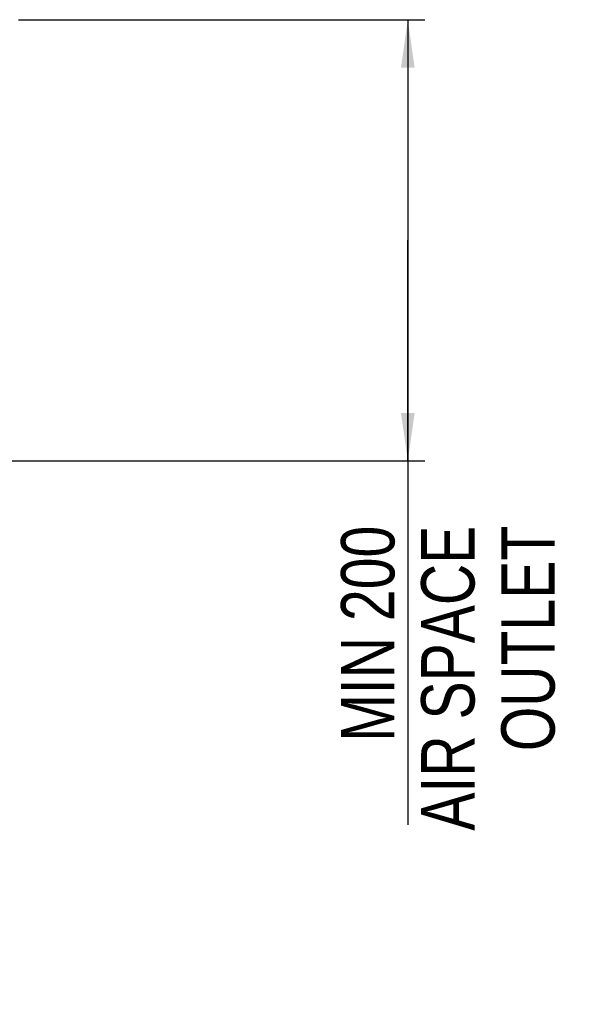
# Model space of a CAD drawing. Header units: inches. Extents: x 0 to 117, y 0 to 83.
# Tile 14 of 60: x 29 to 37, y 45 to 59. Entities that reach past the tile are written whole.
import ezdxf

# ---------------------------------------------------------------- set-up
doc = ezdxf.new("R2010")
doc.units = ezdxf.units.IN
doc.header["$LTSCALE"] = 6.431102
doc.header["$MEASUREMENT"] = 0
doc.layers.get('0').update_dxf_attribs({"linetype": 'CONTINUOUS'})
doc.styles.get("Standard").update_dxf_attribs({"font": 'txt', "width": 0.8})
doc.dimstyles.new('DIMSTYLE_1', dxfattribs={"dimtxt": 0.78125, "dimasz": 0.7, "dimexe": 0.18, "dimexo": 0.0625, "dimgap": 0.09, "dimtad": 1, "dimdec": 0, "dimzin": 4, "dimdsep": 46, "dimtxsty": 'STANDARD', "dimblk": '_FILLED', "dimblk1": '_FILLED', "dimblk2": '_FILLED', "dimcen": 0.09, "dimadec": 0, "dimazin": 0, "dimtfac": 1, "dimtdec": 0, "dimtofl": 0, "dimtmove": 0, "dimatfit": 3, "dimldrblk": '_FILLED', "dimfxl": 1, "dimtolj": 1, "dimtzin": 4, "dimarcsym": 0})

# ---------------------------------------------------------------- blocks, each defined once
blk = doc.blocks.new('_FILLED')
at = {"color": 0, "linetype": 'BYBLOCK'}
blk.add_solid([(0, 0), (-1, 0.143), (-1, -0.143)], dxfattribs=at)
blk = doc.blocks.new('*D0')
at = {"color": 7, "linetype": 'CONTINUOUS'}
for p, q in [((28.961, 59.477), (34.46, 59.477)), ((34.46, 59.477), (34.905, 59.477)), ((34.655, 59.477), (34.655, 56.252)), ((34.655, 53.027), (34.655, 56.252)), ((34.655, 56.252), (34.655, 47.703)), ((27.537, 53.027), (34.46, 53.027)), ((34.46, 53.027), (34.905, 53.027))]:
    blk.add_line(p, q, dxfattribs=at)
at = {"color": 7, "linetype": 'CONTINUOUS', "xscale": 0.7, "yscale": 0.7, "zscale": 0.7}
for p, rotation in [((34.655, 59.477), 90), ((34.655, 53.027), 270)]:
    blk.add_blockref('_FILLED', p, dxfattribs=dict(at, rotation=rotation))
at = {"color": 7, "linetype": 'CONTINUOUS', "insert": (33.678, 52.078), "char_height": 0.7812, "width": 5.625, "attachment_point": 3, "rotation": 90, "line_spacing_factor": 0.9}
blk.add_mtext('MIN 200\\PAIR SPACE\\POUTLET', dxfattribs=at)

msp = doc.modelspace()

# ---------------------------------------------------------------- dimensions: what is measured, and where the dimension line sits
at = {"color": 7, "linetype": 'CONTINUOUS'}
dim = msp.add_linear_dim(base=(34.655, 59.477), p1=(27.537, 53.027), p2=(28.961, 59.477), angle=90, text='MIN 200\\PAIR SPACE\\POUTLET', dimstyle='DIMSTYLE_1', dxfattribs=at)
dim.commit()
dim.dimension.update_dxf_attribs({"geometry": '*D0', "text_midpoint": (37.061, 45.075), "dimtype": 160})

doc.saveas('drawing.dxf')
